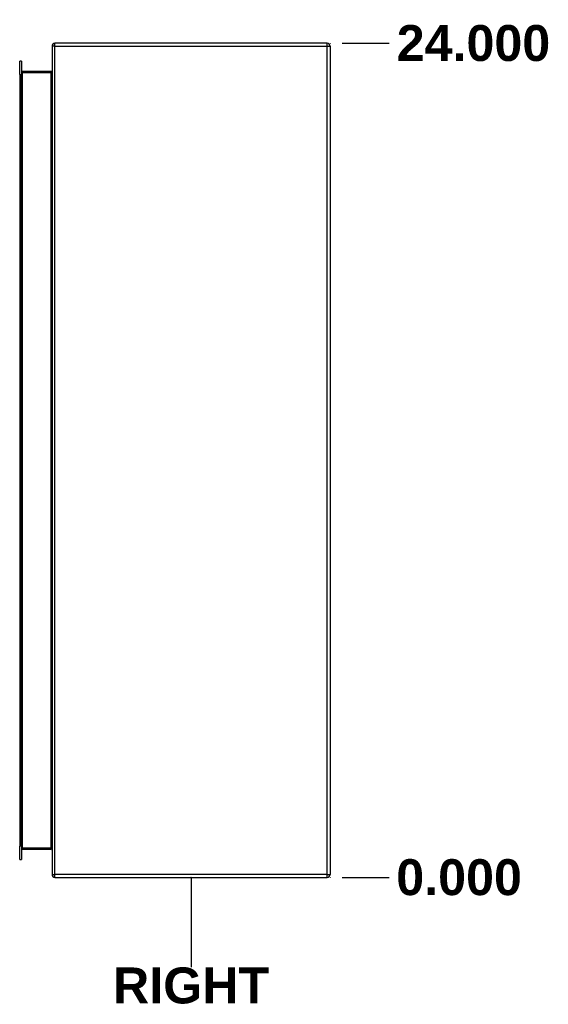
# Model space of a CAD drawing. Header units: inches. Extents: x 2 to 144, y 2 to 93.
# Tile 36 of 56: x 94 to 109, y 33 to 62. Entities that reach past the tile are written whole.
import ezdxf

# ---------------------------------------------------------------- set-up
doc = ezdxf.new("R2010")
doc.units = ezdxf.units.IN
doc.header["$LTSCALE"] = 8.616264
doc.header["$MEASUREMENT"] = 0
doc.linetypes.add('CHAIN', pattern=[0.7087, 0.4724, -0.0591, 0.1181, -0.0591])
doc.layers.get('0').update_dxf_attribs({"lineweight": 25})
for name, color, linetype, lineweight in [('Dimensions(ANSI)', 7, 'Continuous', 25), ('Sketch Geometry(ANSI)', 7, 'Continuous', 25), ('Symbols(ANSI)', 7, 'Continuous', 25), ('Visible Edges(ANSI)', 7, 'Continuous', 25), ('Visible Tangent Edges(ANSI)', 7, 'Continuous', 25), ('Work Point(ANSI)', 7, 'Continuous', 25)]:
    doc.layers.add(name, color=color, linetype=linetype, lineweight=lineweight)
doc.styles.add('Dimension-ANSI', font='arialbd.ttf')
doc.dimstyles.new('INCH-ANSI', dxfattribs={"dimscale": 8.616264, "dimtxt": 0.12, "dimasz": 0.098425, "dimexe": 0.04, "dimexo": 0.04, "dimgap": 0.031496, "dimtad": 0, "dimtih": 1, "dimtoh": 1, "dimdec": 3, "dimrnd": 1e-08, "dimzin": 0, "dimdsep": 46, "dimtxsty": 'Dimension-ANSI', "dimcen": 0.09, "dimdle": 0.312, "dimclrd": 179, "dimclre": 179, "dimclrt": 7, "dimadec": 1, "dimazin": 0, "dimtfac": 1, "dimtdec": 3, "dimtofl": 0, "dimtmove": 0, "dimatfit": 3, "dimfxl": 1, "dimtolj": 1, "dimtzin": 4, "dimlwd": 25, "dimlwe": 25, "dimarcsym": 0})

# ---------------------------------------------------------------- blocks, each defined once
blk = doc.blocks.new('*D18')
at = {"layer": 'Defpoints', "color": 0, "linetype": 'Continuous', "transparency": 16777216}
for p in [(102.64, 37.101), (102.64, 37.101), (104.336, 37.101)]:
    blk.add_point(p, dxfattribs=at)
at = {"layer": 'Dimensions(ANSI)', "color": 179, "linetype": 'Continuous', "lineweight": 25, "true_color": 0x262658, "transparency": 16777216}
blk.add_line((102.985, 37.101), (104.336, 37.101), dxfattribs=at)
at = {"layer": 'Dimensions(ANSI)', "color": 7, "linetype": 'Continuous', "lineweight": 25, "transparency": 16777216, "insert": (106.349, 37.101), "char_height": 1.034, "attachment_point": 5, "style": 'Dimension-ANSI'}
blk.add_mtext('\\A1;0.000', dxfattribs=at)
blk = doc.blocks.new('*D19')
at = {"layer": 'Defpoints', "color": 0, "linetype": 'Continuous', "transparency": 16777216}
for p in [(102.64, 61.103), (104.336, 61.103), (102.64, 37.101)]:
    blk.add_point(p, dxfattribs=at)
at = {"layer": 'Dimensions(ANSI)', "color": 179, "linetype": 'Continuous', "lineweight": 25, "true_color": 0x262658, "transparency": 16777216}
blk.add_line((102.985, 61.103), (104.336, 61.103), dxfattribs=at)
at = {"layer": 'Dimensions(ANSI)', "color": 7, "linetype": 'Continuous', "lineweight": 25, "transparency": 16777216, "insert": (106.763, 61.103), "char_height": 1.034, "attachment_point": 5, "style": 'Dimension-ANSI'}
blk.add_mtext('\\A1;24.000', dxfattribs=at)
blk = doc.blocks.new('RIGHT')
at = {"layer": 'Sketch Geometry(ANSI)'}
blk.add_line((0, 0.15), (0, -0.15), dxfattribs=at)
at = {"layer": 'Symbols(ANSI)', "color": 7, "insert": (0, -0.2119), "char_height": 0.12, "attachment_point": 5, "style": 'Dimension-ANSI'}
blk.add_mtext('\\fArial|b1|i0;RIGHT', dxfattribs=at)

msp = doc.modelspace()

# ---------------------------------------------------------------- linework, layer by layer
at = {"layer": 'Visible Edges(ANSI)'}
for p, q in [((94.6393, 61.0192), (94.6393, 37.1847)), ((102.5561, 61.1032), (94.7233, 61.1032)), ((102.6401, 61.0192), (102.6401, 37.1847)), ((93.7079, 60.206), (93.7079, 60.5913)), ((93.7609, 60.5913), (93.7079, 60.5913)), ((93.7609, 60.5913), (93.7609, 60.206)), ((93.7079, 60.206), (93.7079, 37.998)), ((93.7609, 37.998), (93.7609, 60.206)), ((94.6083, 60.29), (93.7919, 60.29)), ((93.7079, 37.6126), (93.7079, 37.998)), ((93.7609, 37.998), (93.7609, 37.6126)), ((93.7919, 37.914), (94.6083, 37.914)), ((93.7079, 37.6126), (93.7609, 37.6126)), ((94.7233, 37.1007), (102.5561, 37.1007))]:
    msp.add_line(p, q, dxfattribs=at)
for centre, radius, start, end in [((94.7233, 61.0192), 0.084, 90, 180), ((102.5561, 61.0192), 0.084, 0, 90), ((93.7919, 60.321), 0.031, 180, 270), ((94.6083, 60.321), 0.031, 270, 0), ((93.7919, 37.883), 0.031, 90, 180), ((94.6083, 37.883), 0.031, 0, 90), ((94.7233, 37.1847), 0.084, 180, 270), ((102.5561, 37.1847), 0.084, 270, 0)]:
    msp.add_arc(centre, radius, start, end, dxfattribs=at)
at = {"layer": 'Visible Tangent Edges(ANSI)'}
for p, q in [((94.7233, 61.0192), (94.6393, 61.0192)), ((94.7233, 61.0192), (94.7233, 61.1032)), ((94.7233, 37.1847), (94.7233, 61.0192)), ((94.7233, 61.0192), (102.5561, 61.0192)), ((102.5561, 61.0192), (102.5561, 61.1032)), ((102.5561, 61.0192), (102.6401, 61.0192)), ((102.5561, 37.1847), (102.5561, 61.0192)), ((93.7079, 60.206), (93.7609, 60.206)), ((93.7919, 60.259), (93.7609, 60.259)), ((93.7919, 60.29), (93.7919, 60.259)), ((93.7919, 60.259), (94.6083, 60.259)), ((93.7919, 37.945), (93.7919, 60.259)), ((94.6083, 60.29), (94.6083, 60.259)), ((94.6083, 60.259), (94.6083, 37.945)), ((93.7609, 37.998), (93.7079, 37.998)), ((93.7609, 37.945), (93.7919, 37.945)), ((93.7919, 37.945), (93.7919, 37.914)), ((94.6083, 37.945), (93.7919, 37.945)), ((94.6083, 37.914), (94.6083, 37.945)), ((94.6393, 37.1847), (94.7233, 37.1847)), ((94.7233, 37.1007), (94.7233, 37.1847)), ((102.5561, 37.1847), (94.7233, 37.1847)), ((102.5561, 37.1007), (102.5561, 37.1847)), ((102.5561, 37.1847), (102.6401, 37.1847))]:
    msp.add_line(p, q, dxfattribs=at)
for centre, major_axis, start_param, end_param in [((94.6083, 60.321), (0, -0.062), 0, 1.5707963), ((94.6083, 37.883), (0, 0.062), 4.712389, 6.2831853)]:
    msp.add_ellipse(centre, major_axis=major_axis, ratio=0.5, start_param=start_param, end_param=end_param, dxfattribs=at)
at = {"layer": 'Work Point(ANSI)', "linetype": 'CHAIN', "ltscale": 0.000455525}
for p, q in [((102.6444, 61.1032), (102.6358, 61.1032)), ((102.6444, 61.1032), (102.6358, 61.1032)), ((102.6401, 61.1075), (102.6401, 61.0989)), ((102.6401, 61.1075), (102.6401, 61.0989)), ((98.644, 37.1007), (98.6354, 37.1007)), ((98.6397, 37.105), (98.6397, 37.0964)), ((102.6444, 37.1007), (102.6358, 37.1007)), ((102.6444, 37.1007), (102.6358, 37.1007)), ((102.6444, 37.1007), (102.6358, 37.1007)), ((102.6444, 37.1007), (102.6358, 37.1007)), ((102.6401, 37.105), (102.6401, 37.0964)), ((102.6401, 37.105), (102.6401, 37.0964)), ((102.6401, 37.105), (102.6401, 37.0964)), ((102.6401, 37.105), (102.6401, 37.0964))]:
    msp.add_line(p, q, dxfattribs=at)

# ---------------------------------------------------------------- block references
at = {"xscale": 8.6162636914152, "yscale": 8.6162636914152, "zscale": 8.6162636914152}
msp.add_blockref('RIGHT', (98.6397, 35.8117), dxfattribs=at)

# ---------------------------------------------------------------- dimensions: what is measured, and where the dimension line sits
at = {"layer": 'Dimensions(ANSI)', "color": 179, "linetype": 'Continuous', "lineweight": 25, "true_color": 0x262658}
for feature_location, offset, origin, picture, middle in [((102.6401, 61.1032), (1.6961, 0), (102.6401, 37.1007), '*D19', (106.7629, 61.1032)), ((102.6400712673, 37.1007386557), (1.6961149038, 0), (102.6400712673, 37.1007386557), '*D18', (106.3489197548, 37.1007386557))]:
    dim = msp.add_ordinate_dim(feature_location=feature_location, offset=offset, dtype=0, origin=origin, dimstyle='INCH-ANSI', override={"dimgap": 0.031496, "dimtad": 0, "dimdec": 3, "dimlfac": 0.999898, "dimtol": 0, "dimlim": 0, "dimtp": 0, "dimtm": 0, "dimtdec": 3}, dxfattribs=at)
    dim.commit()
    dim.dimension.update_dxf_attribs({"geometry": picture, "text_midpoint": middle})

doc.saveas('drawing.dxf')
